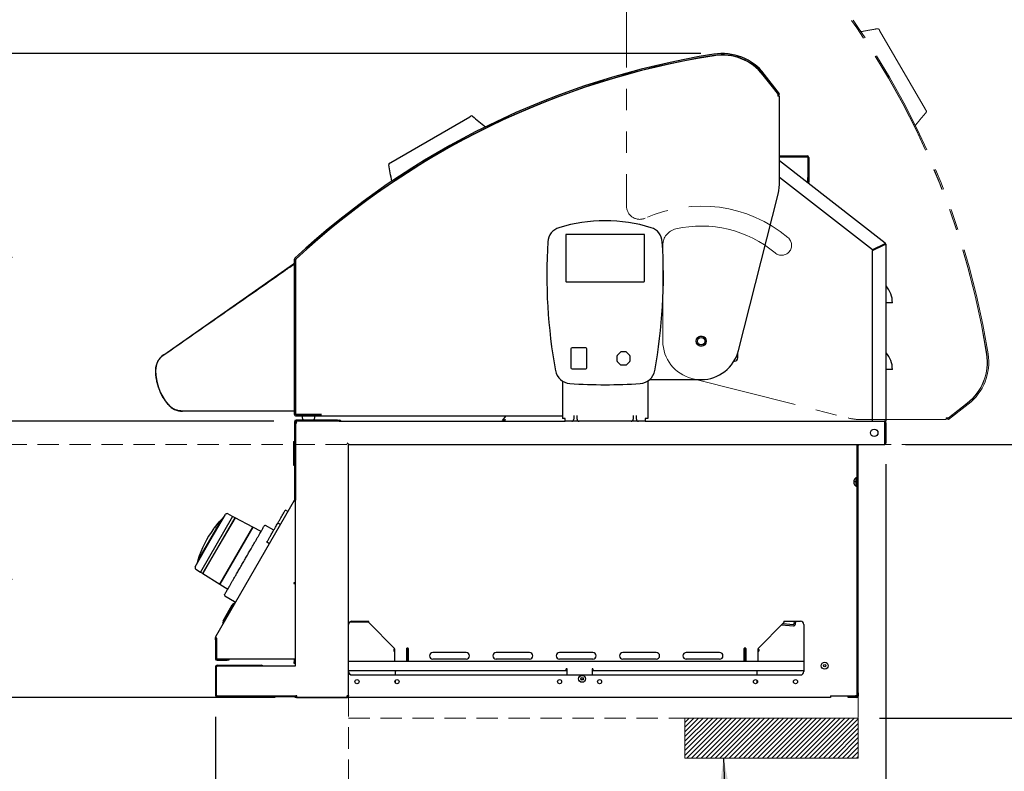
# Model space of a CAD drawing. Header units: inches. Extents: x 35 to 206, y 22 to 147.
# Tile 34 of 51: x 147 to 184, y 44 to 72. Entities that reach past the tile are written whole.
import ezdxf

# ---------------------------------------------------------------- set-up
doc = ezdxf.new("R2010")
doc.units = ezdxf.units.IN
doc.header["$LTSCALE"] = 16
doc.header["$MEASUREMENT"] = 0
doc.linetypes.add('HIDDEN', pattern=[0.075, 0.05, -0.025])
doc.linetypes.add('PHANTOM', pattern=[0.5, 0.25, -0.05, 0.05, -0.05, 0.05, -0.05])
doc.layers.add('FORMAT', color=7, linetype='Continuous')
doc.styles.add('SLDTEXTSTYLE0', font='TXT', dxfattribs={"width": 0.75})
doc.dimstyles.new('SLDDIMSTYLE0', dxfattribs={"dimtxt": 1.5, "dimasz": 2.08, "dimexe": 0, "dimexo": 0.0625, "dimgap": 0.375, "dimtad": 0, "dimtih": 1, "dimtoh": 1, "dimdec": 0, "dimrnd": 1e-09, "dimzin": 12, "dimdsep": 46, "dimlunit": 5, "dimtxsty": 'SLDTEXTSTYLE0', "dimsah": 1, "dimcen": 0.09, "dimadec": 0, "dimazin": 3, "dimtfac": 1, "dimtdec": 0, "dimtmove": 0, "dimatfit": 0, "dimfxl": 1, "dimfrac": 2, "dimtolj": 1, "dimtzin": 12, "dimarcsym": 0})
doc.dimstyles.new('SLDDIMSTYLE1', dxfattribs={"dimtxt": 1.5, "dimasz": 2.08, "dimexe": 0, "dimexo": 0.0625, "dimgap": 0.375, "dimtad": 0, "dimtih": 1, "dimtoh": 1, "dimdec": 0, "dimrnd": 1e-09, "dimzin": 12, "dimdsep": 46, "dimlunit": 5, "dimtxsty": 'SLDTEXTSTYLE0', "dimsah": 1, "dimcen": 0.09, "dimadec": 0, "dimazin": 3, "dimtfac": 1, "dimtdec": 0, "dimtofl": 0, "dimtmove": 0, "dimatfit": 3, "dimfxl": 1, "dimfrac": 2, "dimtolj": 1, "dimtzin": 12, "dimarcsym": 0})
doc.dimstyles.new('SLDDIMSTYLE2', dxfattribs={"dimtxt": 0.18, "dimasz": 2.08, "dimexe": 0, "dimexo": 0.0625, "dimgap": 0, "dimtad": 0, "dimtih": 1, "dimtoh": 1, "dimdec": 0, "dimrnd": 1e-09, "dimzin": 0, "dimdsep": 46, "dimlunit": 5, "dimtxsty": 'Standard', "dimsah": 1, "dimcen": 0.09, "dimadec": 0, "dimazin": 0, "dimtfac": 2.08, "dimtdec": 0, "dimtofl": 0, "dimtmove": 0, "dimatfit": 3, "dimfxl": 1, "dimfrac": 2, "dimtolj": 1, "dimtzin": 0, "dimarcsym": 0})
doc.dimstyles.new('SLDDIMSTYLE3', dxfattribs={"dimtxt": 1.5, "dimasz": 2.08, "dimexe": 0, "dimexo": 0.0625, "dimgap": 0.375, "dimtad": 0, "dimtih": 1, "dimtoh": 1, "dimdec": 0, "dimrnd": 1e-09, "dimzin": 12, "dimdsep": 46, "dimlunit": 5, "dimtxsty": 'SLDTEXTSTYLE0', "dimsah": 1, "dimcen": 0.09, "dimse2": 1, "dimadec": 0, "dimazin": 3, "dimtfac": 1, "dimtdec": 0, "dimtofl": 0, "dimtmove": 0, "dimatfit": 3, "dimfxl": 1, "dimfrac": 2, "dimtolj": 1, "dimtzin": 12, "dimarcsym": 0})

# ---------------------------------------------------------------- blocks, each defined once
blk = doc.blocks.new('_D_10')
at = {"layer": 'FORMAT'}
for p, q in [((154.807, 45.855), (154.807, 38.278)), ((154.807, 40.278), (152.071, 40.278)), ((159.792, 40.278), (154.807, 40.278))]:
    blk.add_line(p, q, dxfattribs=at)
for points in [[(154.807, 40.278), (156.887, 39.958), (156.887, 40.598)], [(159.792, 40.278), (157.712, 40.598), (157.712, 39.958)]]:
    blk.add_solid(points, dxfattribs=at)
at = {"layer": 'FORMAT', "insert": (148.012, 40.999), "char_height": 1.5, "attachment_point": 1, "style": 'SLDTEXTSTYLE0'}
blk.add_mtext('10A', dxfattribs=at)
blk = doc.blocks.new('_D_11')
at = {"layer": 'FORMAT'}
for p, q in [((172.4, 43.511), (172.4, 38.012)), ((159.792, 40.012), (163.897, 40.012)), ((172.4, 40.012), (168.296, 40.012))]:
    blk.add_line(p, q, dxfattribs=at)
for points in [[(159.792, 40.012), (161.872, 39.692), (161.872, 40.332)], [(172.4, 40.012), (170.32, 40.332), (170.32, 39.692)]]:
    blk.add_solid(points, dxfattribs=at)
at = {"layer": 'FORMAT', "insert": (164.236, 40.733), "char_height": 1.5, "attachment_point": 1, "style": 'SLDTEXTSTYLE0'}
blk.add_mtext('12A', dxfattribs=at)
blk = doc.blocks.new('_D_12')
at = {"layer": 'FORMAT'}
for p, q in [((180.672, 56.061), (193.456, 56.061)), ((191.456, 56.061), (191.456, 52.149)), ((191.456, 45.811), (191.456, 49.724)), ((179.7, 45.811), (193.456, 45.811))]:
    blk.add_line(p, q, dxfattribs=at)
for points in [[(191.456, 56.061), (191.136, 53.981), (191.776, 53.981)], [(191.456, 45.811), (191.776, 47.891), (191.136, 47.891)]]:
    blk.add_solid(points, dxfattribs=at)
at = {"layer": 'FORMAT', "insert": (190.156, 51.657), "char_height": 1.5, "attachment_point": 1, "style": 'SLDTEXTSTYLE0'}
blk.add_mtext('4A', dxfattribs=at)
blk = doc.blocks.new('_D_13')
at = {"layer": 'FORMAT'}
for p, q in [((179.933, 55.319), (179.933, 38.012)), ((178.9, 43.511), (178.9, 38.012)), ((178.9, 40.012), (174.9, 40.012)), ((179.933, 40.012), (185.063, 40.012))]:
    blk.add_line(p, q, dxfattribs=at)
for points in [[(178.9, 40.012), (176.82, 40.332), (176.82, 39.692)], [(179.933, 40.012), (182.013, 39.692), (182.013, 40.332)]]:
    blk.add_solid(points, dxfattribs=at)
at = {"layer": 'FORMAT', "insert": (185.403, 40.733), "char_height": 1.5, "attachment_point": 1, "style": 'SLDTEXTSTYLE0'}
blk.add_mtext('14A', dxfattribs=at)
blk = doc.blocks.new('_D_14')
at = {"layer": 'FORMAT'}
for p, q in [((156.997, 56.936), (144.133, 56.936)), ((146.133, 56.936), (146.133, 52.974)), ((146.133, 46.586), (146.133, 50.549)), ((157.038, 46.586), (144.133, 46.586))]:
    blk.add_line(p, q, dxfattribs=at)
for points in [[(146.133, 56.936), (145.813, 54.856), (146.453, 54.856)], [(146.133, 46.586), (146.453, 48.666), (145.813, 48.666)]]:
    blk.add_solid(points, dxfattribs=at)
at = {"layer": 'FORMAT', "insert": (144.833, 52.482), "char_height": 1.5, "attachment_point": 1, "style": 'SLDTEXTSTYLE0'}
blk.add_mtext('9A', dxfattribs=at)
blk = doc.blocks.new('_D_15')
at = {"layer": 'FORMAT'}
for p, q in [((172.998, 70.713), (144.133, 70.713)), ((146.133, 70.713), (146.133, 65.037)), ((146.133, 56.936), (146.133, 62.612)), ((156.997, 56.936), (144.133, 56.936))]:
    blk.add_line(p, q, dxfattribs=at)
for points in [[(146.133, 70.713), (145.813, 68.633), (146.453, 68.633)], [(146.133, 56.936), (146.453, 59.016), (145.813, 59.016)]]:
    blk.add_solid(points, dxfattribs=at)
at = {"layer": 'FORMAT', "insert": (144.833, 64.546), "char_height": 1.5, "attachment_point": 1, "style": 'SLDTEXTSTYLE0'}
blk.add_mtext('7A', dxfattribs=at)
blk = doc.blocks.new('_D_16')
at = {"layer": 'FORMAT'}
for p, q in [((172.717, 80.38), (193.418, 80.38)), ((191.418, 80.38), (191.418, 69.433)), ((191.418, 56.061), (191.418, 67.008))]:
    blk.add_line(p, q, dxfattribs=at)
for points in [[(191.418, 80.38), (191.098, 78.3), (191.738, 78.3)], [(191.418, 56.061), (191.738, 58.141), (191.098, 58.141)]]:
    blk.add_solid(points, dxfattribs=at)
at = {"layer": 'FORMAT', "insert": (190.118, 68.942), "char_height": 1.5, "attachment_point": 1, "style": 'SLDTEXTSTYLE0'}
blk.add_mtext('8A', dxfattribs=at)

msp = doc.modelspace()

# ---------------------------------------------------------------- hatches: boundary and pattern name
at = {"layer": 'FORMAT'}
h = msp.add_hatch(dxfattribs=at)
h.set_pattern_fill('ANSI31', color=256, style=0)
h.paths.add_polyline_path([(178.9, 44.311), (178.9, 45.811), (172.4, 45.811), (172.4, 44.311)], flags=0)

# ---------------------------------------------------------------- linework, layer by layer
at = {"color": 7, "linetype": 'PHANTOM', "lineweight": 18}
for p, q in [((170.21, 74.186), (170.21, 64.999)), ((179.7, 71.574), (181.42, 68.612)), ((180.046, 69.881), (180.045, 69.877)), ((180.077, 69.814), (180.077, 69.813)), ((180.16, 69.568), (180.159, 69.574)), ((171.572, 63.531), (171.572, 59.935)), ((172.658, 58.539), (178.52, 57.055)), ((182.251, 57.035), (182.99, 57.612)), ((182.282, 56.995), (183.021, 57.572)), ((182.286, 57.066), (182.982, 57.61)), ((179.011, 56.994), (182.194, 56.994)), ((182.286, 57.066), (182.194, 57.066)), ((182.194, 56.994), (182.194, 57.066)), ((182.251, 57.035), (182.282, 56.995)), ((182.282, 57.061), (182.268, 57.062)), ((182.317, 57.086), (182.317, 57.09))]:
    msp.add_line(p, q, dxfattribs=at)
at = {"color": 7, "linetype": 'Continuous', "lineweight": 25}
for p, q in [((175.912, 69.175), (175.334, 69.914)), ((175.88, 69.21), (175.337, 69.906)), ((175.951, 69.206), (175.374, 69.945)), ((175.861, 69.24), (175.856, 69.241)), ((175.88, 69.21), (175.88, 69.118)), ((175.952, 69.118), (175.88, 69.118)), ((175.886, 69.206), (175.884, 69.191)), ((175.912, 69.175), (175.951, 69.206)), ((175.952, 65.935), (175.952, 69.118)), ((161.373, 66.623), (164.334, 68.344)), ((163.065, 66.969), (163.069, 66.968)), ((163.133, 67), (163.133, 67)), ((163.378, 67.083), (163.372, 67.082)), ((175.952, 66.88), (176.983, 66.88)), ((175.952, 66.842), (176.983, 66.842)), ((177.003, 66.822), (177.003, 66.07)), ((177.041, 66.822), (177.041, 66.07)), ((175.952, 66.704), (179.906, 63.615)), ((179.428, 63.354), (175.952, 66.07)), ((177.003, 65.883), (177.003, 66.07)), ((177.041, 66.07), (177.041, 65.883)), ((177.041, 65.883), (177.003, 65.883)), ((174.407, 59.582), (175.891, 65.444)), ((167.933, 63.913), (167.933, 62.18)), ((170.866, 63.932), (167.952, 63.932)), ((170.886, 62.18), (170.886, 63.913)), ((179.87, 63.569), (179.428, 63.354)), ((179.428, 63.332), (179.87, 63.548)), ((179.868, 63.546), (179.868, 63.568)), ((179.906, 63.615), (179.87, 63.569)), ((179.89, 63.569), (179.928, 63.569)), ((179.928, 63.569), (179.928, 56.934)), ((179.428, 56.936), (179.428, 63.332)), ((152.864, 59.422), (157.727, 62.828)), ((157.758, 62.987), (157.758, 57.202)), ((157.808, 62.987), (157.808, 57.202)), ((157.81, 57.184), (157.81, 62.972)), ((167.952, 62.161), (170.866, 62.161)), ((179.939, 61.369), (179.928, 61.369)), ((180.178, 61.369), (179.939, 61.369)), ((168.13, 59.641), (168.13, 58.932)), ((168.681, 59.68), (168.169, 59.68)), ((168.72, 58.932), (168.72, 59.641)), ((169.985, 59.521), (169.864, 59.4)), ((170.184, 59.533), (170.012, 59.533)), ((170.333, 59.4), (170.212, 59.521)), ((174.387, 59.31), (174.387, 59.507)), ((169.852, 59.372), (169.852, 59.201)), ((169.864, 59.173), (169.985, 59.052)), ((170.212, 59.052), (170.333, 59.173)), ((170.344, 59.201), (170.344, 59.372)), ((174.241, 59.185), (174.262, 59.185)), ((168.169, 58.893), (168.681, 58.893)), ((170.012, 59.041), (170.184, 59.041)), ((179.939, 58.869), (179.928, 58.869)), ((180.178, 58.869), (179.939, 58.869)), ((167.811, 58.439), (167.811, 57.034)), ((171.007, 58.439), (171.007, 57.034)), ((171.081, 58.495), (173.011, 58.495)), ((157.738, 57.307), (153.571, 57.307)), ((158.76, 57.205), (158.76, 57.184)), ((157.766, 56.916), (157.766, 53.98)), ((157.805, 56.916), (157.805, 53.98)), ((157.835, 56.888), (157.805, 56.888)), ((158.51, 57.184), (157.81, 57.184)), ((159.379, 56.975), (157.825, 56.975)), ((159.379, 56.936), (157.825, 56.936)), ((157.828, 57.182), (158.758, 57.183)), ((157.828, 57.132), (158.758, 57.133)), ((157.858, 57.182), (157.858, 57.184)), ((158.078, 57.016), (158.057, 57.132)), ((158.46, 56.975), (158.127, 56.975)), ((158.205, 57.184), (158.205, 57.182)), ((158.382, 57.182), (158.382, 57.184)), ((158.53, 57.133), (158.509, 57.016)), ((158.76, 57.184), (158.51, 57.184)), ((158.658, 57.184), (158.658, 57.183)), ((158.756, 57.183), (158.756, 57.184)), ((158.758, 57.133), (158.758, 57.183)), ((158.76, 57.184), (158.76, 57.133)), ((158.76, 57.133), (167.811, 57.133)), ((159.379, 56.975), (159.442, 56.975)), ((159.441, 56.936), (159.379, 56.936)), ((159.441, 56.936), (167.909, 56.936)), ((159.442, 56.975), (159.442, 56.936)), ((159.442, 56.975), (159.457, 56.975)), ((165.56, 56.96), (165.706, 57.133)), ((165.56, 56.96), (165.59, 56.935)), ((165.628, 56.935), (165.628, 56.973)), ((167.909, 57.034), (167.811, 57.034)), ((167.909, 56.936), (167.909, 57.034)), ((168.16, 56.936), (167.909, 56.936)), ((168.433, 56.936), (168.16, 56.936)), ((168.236, 57.154), (168.236, 57.034)), ((168.236, 57.034), (168.236, 57.012)), ((168.357, 57.034), (168.357, 57.154)), ((168.357, 57.012), (168.357, 57.034)), ((170.385, 56.936), (168.433, 56.936)), ((170.658, 56.936), (170.385, 56.936)), ((170.461, 57.154), (170.461, 57.034)), ((170.461, 57.034), (170.461, 57.012)), ((170.582, 57.034), (170.582, 57.154)), ((170.582, 57.012), (170.582, 57.034)), ((170.909, 56.936), (170.658, 56.936)), ((171.007, 57.034), (170.909, 57.034)), ((170.909, 57.034), (170.909, 56.936)), ((170.909, 56.936), (179.875, 56.936)), ((179.928, 56.934), (179.877, 56.934)), ((179.892, 56.119), (179.892, 56.878)), ((179.895, 56.878), (179.895, 56.119)), ((179.933, 56.878), (179.895, 56.878)), ((179.933, 56.878), (179.933, 56.119)), ((157.746, 56.066), (157.746, 56.167)), ((157.753, 56.182), (157.766, 56.182)), ((179.895, 56.119), (179.933, 56.119)), ((157.746, 56.066), (157.746, 56.039)), ((157.746, 55.841), (157.746, 56.039)), ((157.746, 55.578), (157.746, 55.841)), ((157.753, 56.067), (157.766, 56.067)), ((159.797, 46.664), (159.797, 56.041)), ((159.817, 56.061), (179.872, 56.061)), ((178.859, 56.025), (178.859, 56.061)), ((178.859, 46.76), (178.859, 56.025)), ((178.897, 46.76), (178.897, 56.025)), ((179.109, 56.045), (178.917, 56.045)), ((179.234, 56.045), (179.109, 56.045)), ((179.234, 56.061), (179.234, 56.045)), ((179.872, 56.061), (179.875, 56.061)), ((179.875, 56.064), (179.875, 56.061)), ((157.746, 55.437), (157.746, 55.578)), ((157.746, 55.296), (157.746, 55.434)), ((157.753, 55.414), (157.766, 55.414)), ((157.753, 55.274), (157.766, 55.274)), ((178.729, 54.68), (178.809, 54.68)), ((178.809, 54.809), (178.809, 54.509)), ((154.815, 48.864), (157.763, 53.97)), ((157.797, 53.951), (157.763, 53.97)), ((157.766, 53.98), (157.805, 53.98)), ((157.797, 53.98), (157.797, 53.911)), ((157.797, 53.911), (157.797, 50.881)), ((157.523, 53.555), (157.426, 53.606)), ((155.033, 53.253), (154.136, 51.699)), ((155.447, 53.369), (154.242, 51.282)), ((154.613, 52.459), (155.179, 53.44)), ((154.944, 53.159), (154.935, 53.165)), ((154.935, 53.165), (154.935, 53.165)), ((155.54, 53.317), (154.937, 52.272)), ((154.938, 52.272), (155.542, 53.318)), ((155.095, 53.293), (155.085, 53.299)), ((155.446, 53.367), (155.263, 53.464)), ((155.542, 53.318), (155.447, 53.369)), ((156.203, 52.965), (155.541, 53.317)), ((157.353, 53.48), (157.364, 53.5)), ((154.737, 52.904), (154.741, 52.91)), ((154.806, 52.989), (154.767, 52.943)), ((154.768, 52.944), (154.772, 52.949)), ((154.804, 52.991), (154.771, 52.948)), ((154.771, 52.948), (154.771, 52.948)), ((154.916, 53.126), (154.908, 53.131)), ((156.204, 52.966), (154.97, 50.828)), ((154.97, 50.83), (156.203, 52.965)), ((156.175, 52.915), (156.174, 52.915)), ((156.513, 52.802), (156.204, 52.966)), ((156.988, 52.848), (156.675, 53.022)), ((157.237, 53.059), (157.14, 53.111)), ((154.047, 51.479), (154.613, 52.459)), ((156.825, 52.346), (156.732, 52.404)), ((154.937, 52.272), (154.334, 51.228)), ((154.334, 51.225), (154.938, 52.272)), ((154.068, 51.394), (154.243, 51.284)), ((154.122, 51.631), (154.132, 51.625)), ((154.242, 51.282), (154.334, 51.225)), ((154.335, 51.227), (154.97, 50.83)), ((154.97, 50.828), (155.266, 50.642)), ((154.999, 50.879), (154.999, 50.879)), ((157.797, 50.881), (157.738, 50.881)), ((157.738, 50.881), (157.738, 50.85)), ((157.738, 50.85), (157.797, 50.85)), ((157.797, 50.881), (157.797, 47.768)), ((155.157, 50.392), (155.515, 50.177)), ((155.086, 49.362), (155.519, 50.112)), ((155.091, 49.46), (155.437, 50.06)), ((155.519, 50.112), (155.437, 50.06)), ((155.515, 50.177), (155.517, 50.18)), ((155.531, 50.105), (155.519, 50.112)), ((155.091, 49.46), (155.086, 49.362)), ((155.086, 49.362), (155.098, 49.355)), ((159.844, 49.415), (160.323, 49.415)), ((159.922, 49.442), (160.547, 49.442)), ((160.323, 49.415), (160.323, 49.442)), ((160.323, 49.415), (160.55, 49.415)), ((160.552, 49.393), (161.512, 48.424)), ((175.144, 48.424), (176.103, 49.393)), ((176.022, 49.31), (176.467, 49.271)), ((176.067, 49.356), (176.471, 49.32)), ((176.135, 49.417), (176.107, 49.419)), ((176.109, 49.442), (176.734, 49.442)), ((176.138, 49.442), (176.135, 49.417)), ((176.493, 49.338), (176.502, 49.442)), ((176.543, 49.334), (176.552, 49.442)), ((176.859, 49.317), (176.859, 47.552)), ((154.807, 48.745), (154.807, 48.834)), ((154.807, 48.834), (154.825, 48.834)), ((154.846, 48.745), (154.807, 48.745)), ((154.807, 48.745), (154.807, 48.034)), ((154.846, 48.808), (154.846, 48.745)), ((154.846, 48.745), (154.846, 48.034)), ((154.848, 48.044), (154.848, 48.804)), ((161.491, 48.385), (161.489, 48.316)), ((161.512, 48.406), (161.491, 48.385)), ((161.512, 48.41), (161.512, 48.424)), ((161.512, 48.41), (161.512, 48.001)), ((162.034, 48.43), (161.972, 48.43)), ((161.972, 48.43), (161.972, 48.424)), ((161.972, 48.41), (161.972, 48.424)), ((161.972, 47.948), (161.972, 48.41)), ((161.978, 48.426), (161.974, 48.43)), ((161.984, 48.412), (161.984, 47.948)), ((161.984, 48.412), (162.022, 48.412)), ((162.022, 48.412), (162.022, 47.948)), ((162.034, 48.424), (162.034, 48.43)), ((162.034, 48.424), (162.034, 48.41)), ((162.034, 48.41), (162.034, 47.948)), ((174.684, 48.43), (174.621, 48.43)), ((174.621, 48.43), (174.621, 48.424)), ((174.621, 48.41), (174.621, 48.424)), ((174.621, 47.948), (174.621, 48.41)), ((174.673, 48.412), (174.635, 48.412)), ((174.635, 47.948), (174.635, 48.412)), ((174.673, 47.948), (174.673, 48.412)), ((174.683, 48.43), (174.679, 48.426)), ((174.684, 48.424), (174.684, 48.43)), ((174.684, 48.424), (174.684, 48.41)), ((174.684, 48.41), (174.684, 47.948)), ((175.144, 48.424), (175.144, 48.41)), ((175.144, 48.001), (175.144, 48.41)), ((175.144, 48.408), (175.166, 48.385)), ((175.166, 48.385), (175.166, 48.385)), ((175.166, 48.385), (175.168, 48.316)), ((175.166, 48.385), (175.168, 48.316)), ((154.866, 48.014), (155.244, 48.014)), ((157.738, 48.024), (154.868, 48.024)), ((155.244, 48.014), (155.307, 48.014)), ((155.307, 48.014), (155.307, 47.975)), ((157.797, 48.024), (157.738, 48.024)), ((157.758, 48.024), (157.758, 47.913)), ((161.489, 48.316), (161.509, 48.321)), ((161.512, 48.317), (161.489, 48.316)), ((161.512, 48.317), (161.489, 48.316)), ((161.512, 48.332), (161.512, 48.333)), ((164.203, 48.268), (162.953, 48.268)), ((164.203, 48.018), (162.953, 48.018)), ((166.578, 48.268), (165.328, 48.268)), ((166.578, 48.018), (165.328, 48.018)), ((168.953, 48.268), (167.703, 48.268)), ((168.953, 48.018), (167.703, 48.018)), ((171.328, 48.268), (170.078, 48.268)), ((171.328, 48.018), (170.078, 48.018)), ((173.703, 48.268), (172.453, 48.268)), ((173.703, 48.018), (172.453, 48.018)), ((175.144, 48.317), (175.168, 48.316)), ((175.168, 48.316), (175.163, 48.336)), ((154.807, 47.73), (154.807, 46.655)), ((154.827, 47.705), (154.827, 46.705)), ((154.865, 47.788), (156.532, 47.788)), ((154.866, 47.975), (155.244, 47.975)), ((154.889, 47.768), (157.746, 47.768)), ((155.307, 47.975), (155.244, 47.975)), ((157.746, 47.768), (157.8, 47.768)), ((157.758, 47.85), (157.758, 47.913)), ((157.797, 47.85), (157.758, 47.85)), ((159.797, 47.948), (176.859, 47.948)), ((167.985, 47.656), (167.953, 47.656)), ((167.953, 47.598), (167.953, 47.656)), ((167.985, 47.427), (167.985, 47.656)), ((168.953, 47.656), (168.921, 47.656)), ((168.921, 47.656), (168.921, 47.427)), ((168.953, 47.656), (168.953, 47.598)), ((159.797, 47.598), (167.953, 47.598)), ((159.922, 47.427), (176.734, 47.427)), ((161.552, 47.427), (161.552, 47.598)), ((168.953, 47.598), (176.859, 47.598)), ((175.114, 47.427), (175.114, 47.56)), ((161.552, 47.125), (161.552, 47.229)), ((175.114, 47.139), (175.114, 47.215)), ((154.845, 46.661), (154.845, 46.655)), ((154.849, 46.655), (154.849, 46.657)), ((154.889, 46.643), (157.746, 46.643)), ((156.61, 46.616), (157.76, 46.616)), ((157.746, 46.643), (157.8, 46.643)), ((157.76, 46.616), (157.76, 46.643)), ((157.76, 46.616), (157.797, 46.616)), ((157.797, 46.643), (157.797, 46.628)), ((157.797, 46.628), (157.835, 46.628)), ((157.797, 46.577), (157.797, 46.627)), ((177.859, 46.577), (157.797, 46.577)), ((157.838, 46.586), (157.838, 46.624)), ((157.838, 46.586), (159.734, 46.586)), ((159.734, 46.644), (159.739, 46.644)), ((159.734, 46.644), (159.734, 46.586)), ((159.739, 46.624), (159.734, 46.624)), ((159.734, 46.586), (159.739, 46.586)), ((159.739, 46.624), (159.739, 46.586)), ((159.759, 46.649), (159.759, 46.644)), ((159.759, 46.644), (159.797, 46.644)), ((159.797, 46.66), (159.793, 46.66)), ((159.797, 46.66), (159.797, 46.664)), ((159.797, 46.644), (159.797, 46.66)), ((177.859, 46.647), (178.789, 46.647)), ((177.859, 46.647), (177.859, 46.577)), ((178.522, 46.577), (178.522, 46.615)), ((178.522, 46.615), (178.647, 46.615)), ((178.647, 46.577), (178.522, 46.577)), ((178.839, 46.615), (178.647, 46.615)), ((178.839, 46.577), (178.647, 46.577)), ((178.859, 46.647), (178.789, 46.647)), ((178.859, 46.692), (178.859, 46.76)), ((178.859, 46.647), (178.859, 46.692)), ((178.859, 46.635), (178.859, 46.647)), ((178.897, 46.635), (178.859, 46.635)), ((178.897, 46.76), (178.897, 46.635))]:
    msp.add_line(p, q, dxfattribs=at)
at = {"color": 7, "linetype": 'PHANTOM', "lineweight": 18, "flags": 128}
msp.add_lwpolyline([(179.907, 70.009), (179.903, 70.012), (179.902, 70.012)], dxfattribs=at)
at = {"color": 7, "linetype": 'Continuous', "lineweight": 25, "flags": 128}
for points in [[(162.938, 66.83), (162.935, 66.826), (162.935, 66.826)], [(157.837, 56.887), (157.836, 56.886), (157.836, 56.886)], [(154.923, 53.15), (154.913, 53.138), (154.908, 53.131)], [(161.558, 47.598), (161.554, 47.584), (161.552, 47.56)], [(175.114, 47.56), (175.112, 47.584), (175.108, 47.598)]]:
    msp.add_lwpolyline(points, dxfattribs=at)
at = {"color": 7, "linetype": 'Continuous', "lineweight": 25}
for centre, radius in [((173.012, 59.935), 0.188), ((173.012, 59.935), 0.141), ((179.496, 56.499), 0.141), ((177.641, 47.773), 0.13), ((177.641, 47.773), 0.0475), ((177.641, 47.773), 0.0415), ((160.109, 47.177), 0.0775), ((161.609, 47.177), 0.0775), ((167.703, 47.177), 0.0775), ((168.547, 47.281), 0.13), ((168.547, 47.281), 0.0475), ((168.547, 47.281), 0.0415), ((169.203, 47.177), 0.0775), ((175.047, 47.177), 0.0775), ((176.547, 47.177), 0.0775)]:
    msp.add_circle(centre, radius, dxfattribs=at)
at = {"color": 7, "linetype": 'PHANTOM', "lineweight": 18}
msp.add_circle((173.012, 59.935), 0.188, dxfattribs=at)
for centre, radius, start, end in [((154.138, 54.746), 29.95, 9.0467, 42.8966), ((154.127, 54.759), 29.95, 9.014, 42.8201), ((154.138, 54.746), 30, 9.0467, 42.8966), ((179.626, 71.583), 0.06, 30.15, 100.15), ((181.391, 68.543), 0.06, 320.15, 30.15), ((170.71, 64.999), 0.5, 180, 294.4462), ((173.012, 59.935), 5.062, 50.0406, 114.4462), ((173.012, 59.935), 4.313, 50.0406, 102.7688), ((172.197, 63.531), 0.625, 102.7688, 180), ((176.022, 63.528), 0.375, 230.0406, 50.0406), ((173.012, 59.935), 1.44, 179.9924, 255.7931), ((181.781, 59.146), 1.95, 308, 9.014), ((181.79, 59.148), 1.95, 308, 9.0467), ((181.79, 59.148), 2, 308, 9.0467), ((179.011, 58.994), 2, 255.7931, 270), ((182.277, 57.08), 0.07, 191.5696, 264.3877), ((182.277, 57.08), 0.02, 224.5841, 308)]:
    msp.add_arc(centre, radius, start, end, dxfattribs=at)
at = {"color": 7, "linetype": 'Continuous', "lineweight": 25}
for centre, radius, start, end in [((178.202, 41.062), 30, 99.0493, 132.8992), ((178.202, 41.062), 29.95, 99.0493, 132.8992), ((178.188, 41.051), 29.95, 99.0166, 132.8227), ((173.798, 68.713), 2, 38.0026, 99.0493), ((173.798, 68.713), 1.95, 38.0026, 99.0493), ((173.8, 68.705), 1.95, 38.0026, 99.0166), ((175.866, 69.201), 0.02, 314.5867, 38.0026), ((175.866, 69.201), 0.07, 281.5722, 354.3903), ((164.403, 68.315), 0.06, 50.1526, 120.1526), ((176.983, 66.822), 0.058, 0, 90), ((176.983, 66.822), 0.02, 0, 90), ((161.363, 66.549), 0.06, 120.1526, 190.1526), ((173.952, 65.934), 2, 345.7957, 0.0026), ((169.409, 58.539), 5.906, 72.9869, 107.0131), ((167.854, 63.621), 0.591, 107.0131, 176.3196), ((167.952, 63.913), 0.0197, 90, 180), ((170.866, 63.913), 0.0197, 0, 90), ((170.964, 63.621), 0.591, 3.6804, 72.9869), ((186.909, 62.395), 19.685, 176.3196, 190.4383), ((151.909, 62.395), 19.685, 349.5617, 3.6804), ((179.87, 63.569), 0.02, 0, 52), ((179.87, 63.569), 0.058, 0, 52), ((157.828, 62.987), 0.07, 132.8992, 180.0026), ((157.828, 62.987), 0.02, 132.8992, 180.0026), ((157.873, 62.972), 0.0625, 132.8227, 180.0026), ((157.818, 62.41), 0.01, 143.1327, 180.0026), ((167.952, 62.18), 0.0197, 180, 270), ((170.866, 62.18), 0.0197, 270, 0), ((179.969, 62.03), 0.0407, 180, 221.463), ((179.222, 61.369), 0.957, 0, 41.463), ((157.818, 61.93), 0.01, 180.0026, 216.8725), ((153.269, 58.844), 0.707, 125.0026, 180.3442), ((173.012, 59.935), 1.44, 269.995, 345.7957), ((179.969, 59.53), 0.0407, 180, 221.463), ((179.222, 58.869), 0.957, 0, 41.463), ((174.262, 59.31), 0.125, 270, 0), ((154.582, 58.852), 2.019, 180.3442, 219.661), ((168.131, 58.936), 0.591, 190.4383, 266.1609), ((170.688, 58.936), 0.591, 273.8391, 349.5617), ((169.409, 77.988), 19.685, 266.1609, 273.8391), ((157.818, 58.16), 0.01, 143.1327, 180.0026), ((157.818, 57.68), 0.01, 180.0026, 216.8725), ((153.571, 58.014), 0.707, 219.661, 270.0026), ((157.828, 57.202), 0.07, 180.0026, 270.0026), ((157.828, 57.202), 0.02, 180.0026, 270.0026), ((157.825, 56.916), 0.059, 90, 180), ((157.825, 56.916), 0.02, 90, 180), ((158.127, 57.025), 0.05, 190.0026, 270.0026), ((158.46, 57.025), 0.05, 270.0026, 350.0026), ((158.688, 57.203), 0.02, 270.0026, 295.8445), ((159.457, 56.916), 0.059, 19.8149, 90), ((168.16, 57.012), 0.076, 270, 0), ((168.433, 57.012), 0.076, 180, 270), ((170.385, 57.012), 0.076, 270, 0), ((170.658, 57.012), 0.076, 180, 270), ((178.917, 56.025), 0.058, 141.8027, 180), ((178.917, 56.025), 0.02, 90, 180), ((178.915, 54.658), 0.188, 132.0921, 227.9079), ((157.746, 53.98), 0.02, 330, 0), ((157.832, 50.601), 3.858, 137.0624, 138.699), ((155.016, 53.221), 0.0119, 64.2358, 137.0624), ((155.044, 53.247), 0.0118, 139.7312, 150), ((158.898, 49.982), 5.063, 139.1143, 139.7312), ((155.079, 53.288), 0.0118, 62, 139.1143), ((155.234, 53.408), 0.063, 62, 150), ((157.832, 50.601), 3.858, 143.395, 162.9376), ((157.832, 50.601), 3.858, 143.2455, 143.395), ((156.66, 52.995), 0.031, 61, 150), ((158.901, 49.987), 5.063, 160.2688, 160.8857), ((154.146, 51.693), 0.0118, 150, 160.2688), ((154.155, 51.73), 0.0119, 162.9376, 235.7642), ((154.102, 51.447), 0.063, 150, 238), ((154.128, 51.641), 0.0118, 160.8857, 238), ((155.173, 50.419), 0.031, 150, 239), ((159.922, 49.317), 0.125, 90, 180), ((176.473, 49.34), 0.07, 264.9302, 354.9302), ((176.473, 49.34), 0.02, 264.9302, 354.9302), ((176.734, 49.317), 0.125, 0, 90), ((154.866, 48.834), 0.059, 150, 180), ((161.964, 48.412), 0.02, 0, 45), ((161.964, 48.412), 0.058, 0, 18.4049), ((174.693, 48.412), 0.058, 161.5951, 180), ((174.693, 48.412), 0.02, 135, 180), ((154.866, 48.034), 0.059, 180, 270), ((154.866, 48.034), 0.02, 180, 270), ((154.868, 48.044), 0.02, 180, 270), ((161.637, 48.001), 0.125, 180, 205.0187), ((162.953, 48.143), 0.125, 90, 270), ((164.203, 48.143), 0.125, 270, 90), ((165.328, 48.143), 0.125, 90, 270), ((166.578, 48.143), 0.125, 270, 90), ((167.703, 48.143), 0.125, 90, 270), ((168.953, 48.143), 0.125, 270, 90), ((170.078, 48.143), 0.125, 90, 270), ((171.328, 48.143), 0.125, 270, 90), ((172.453, 48.143), 0.125, 90, 270), ((173.703, 48.143), 0.125, 270, 90), ((175.019, 48.001), 0.125, 334.9813, 0), ((154.865, 47.73), 0.058, 90, 180), ((154.889, 47.705), 0.0625, 90, 180), ((156.532, 47.73), 0.058, 40.9327, 90), ((159.922, 47.552), 0.125, 180, 270), ((176.734, 47.552), 0.125, 270, 0), ((154.847, 46.655), 0.04, 180, 341.3308), ((154.889, 46.705), 0.0625, 180, 270), ((154.847, 46.655), 0.00197, 180, 0), ((156.61, 46.674), 0.058, 212.6918, 270), ((178.839, 46.635), 0.02, 270, 0), ((178.839, 46.635), 0.058, 270, 0)]:
    msp.add_arc(centre, radius, start, end, dxfattribs=at)
for centre, major_axis, ratio, start_param, end_param in [((157.738, 62.811), (0, -0.02), 0.999773, 1.570796, 3.752351), ((168.169, 59.641), (-0.0281, 0.0281), 0.992433, 5.501585, 7.064785), ((168.681, 59.641), (0.0281, 0.0281), 0.992433, 5.501585, 7.064785), ((170.013, 59.493), (-0.0151, 0.0365), 0.995546, 5.892062, 6.674309), ((170.184, 59.493), (0.0151, 0.0365), 0.995546, 5.892062, 6.674309), ((169.892, 59.372), (-0.0365, 0.0151), 0.995546, 5.892062, 6.674309), ((169.892, 59.201), (-0.0365, -0.0151), 0.995546, 5.892062, 6.674309), ((170.013, 59.08), (-0.0151, -0.0365), 0.995546, 5.892062, 6.674309), ((170.184, 59.08), (0.0151, -0.0365), 0.995546, 5.892062, 6.674309), ((170.305, 59.372), (0.0365, 0.0151), 0.995546, 5.892062, 6.674309), ((170.305, 59.201), (0.0365, -0.0151), 0.995546, 5.892062, 6.674309), ((168.169, 58.933), (-0.0281, -0.0281), 0.992433, 5.501585, 7.064785), ((168.681, 58.933), (0.0281, -0.0281), 0.992433, 5.501585, 7.064785), ((157.738, 57.327), (0, -0.02), 0.999848, 0, 1.570796), ((158.172, 50.405), (15.477, -8.935), 0.08573, 4.591007, 4.592539), ((161.489, 48.316), (-0.0083, 0.0738), 0.335423, 4.907093, 5.885926), ((175.152, 48.346), (-0.085, 0.156), 0.030144, 4.63426, 4.858256), ((175.168, 48.316), (0.0738, 0.008), 0.335423, 1.7655, 1.867012)]:
    msp.add_ellipse(centre, major_axis=major_axis, ratio=ratio, start_param=start_param, end_param=end_param, dxfattribs=at)
at = {"color": 7, "linetype": 'PHANTOM', "lineweight": 18}
for points, knots in [([(179.002, 71.532), (179.107, 71.551), (179.311, 71.588), (179.516, 71.624), (179.615, 71.642)], [0, 0, 0, 0, 0.514396, 1, 1, 1, 1]), ([(179.677, 71.613), (179.678, 71.612), (179.68, 71.61), (179.689, 71.593), (179.697, 71.579), (179.7, 71.574)], [0, 0, 0, 0, 0.392046, 0.784329, 1, 1, 1, 1]), ([(181.438, 68.504), (181.373, 68.427), (181.24, 68.268), (181.107, 68.108), (181.038, 68.026)], [0, 0, 0, 0, 0.485604, 1, 1, 1, 1]), ([(181.42, 68.612), (181.426, 68.604), (181.436, 68.586), (181.442, 68.574), (181.443, 68.573), (181.443, 68.573)], [0, 0, 0, 0, 0.392048, 0.784332, 1, 1, 1, 1])]:
    msp.add_open_spline(points, degree=3, knots=knots, dxfattribs=at)
at = {"color": 7, "linetype": 'Continuous', "lineweight": 25}
for points, knots in [([(164.334, 68.344), (164.343, 68.349), (164.36, 68.359), (164.372, 68.366), (164.373, 68.366), (164.373, 68.367)], [0, 0, 0, 0, 0.392048, 0.784332, 1, 1, 1, 1]), ([(164.442, 68.361), (164.519, 68.296), (164.679, 68.163), (164.838, 68.03), (164.92, 67.962)], [0, 0, 0, 0, 0.485604, 1, 1, 1, 1]), ([(161.414, 65.925), (161.395, 66.03), (161.359, 66.234), (161.322, 66.439), (161.304, 66.538)], [0, 0, 0, 0, 0.514396, 1, 1, 1, 1]), ([(161.333, 66.601), (161.334, 66.601), (161.337, 66.603), (161.353, 66.612), (161.368, 66.621), (161.373, 66.623)], [0, 0, 0, 0, 0.392046, 0.784329, 1, 1, 1, 1]), ([(152.866, 59.419), (153.367, 59.767), (154.368, 60.465), (155.619, 61.337), (156.62, 62.034), (157.239, 62.466), (157.608, 62.722), (157.727, 62.805)], [0, 0, 0, 0, 0.308939, 0.617877, 0.772347, 0.926816, 1, 1, 1, 1]), ([(152.566, 58.839), (152.566, 58.842), (152.566, 58.846), (152.566, 58.855), (152.567, 58.87), (152.568, 58.9), (152.575, 58.96), (152.594, 59.048), (152.635, 59.154), (152.696, 59.255), (152.773, 59.346), (152.835, 59.394), (152.866, 59.419)], [0, 0, 0, 0, 0.009598, 0.019195, 0.038383, 0.07671, 0.15297, 0.302466, 0.474365, 0.651352, 0.823195, 1, 1, 1, 1]), ([(153.031, 57.566), (152.966, 57.651), (152.868, 57.78), (152.766, 57.973), (152.698, 58.128), (152.642, 58.294), (152.6, 58.471), (152.572, 58.653), (152.568, 58.777), (152.566, 58.839)], [0, 0, 0, 0, 0.232626, 0.352185, 0.471743, 0.601551, 0.731359, 0.86568, 1, 1, 1, 1]), ([(153.571, 57.314), (153.532, 57.316), (153.452, 57.319), (153.337, 57.35), (153.227, 57.399), (153.15, 57.452), (153.084, 57.508), (153.053, 57.542), (153.031, 57.566)], [0, 0, 0, 0, 0.191494, 0.388524, 0.580051, 0.777201, 0.841244, 1, 1, 1, 1]), ([(157.855, 56.878), (157.85, 56.881), (157.84, 56.886), (157.826, 56.892), (157.814, 56.896), (157.807, 56.897), (157.805, 56.897)], [0, 0, 0, 0, 0.289447, 0.578894, 0.868341, 1, 1, 1, 1]), ([(157.805, 56.885), (157.807, 56.884), (157.814, 56.883), (157.832, 56.881), (157.847, 56.879), (157.855, 56.878)], [0, 0, 0, 0, 0.265369, 0.632685, 1, 1, 1, 1]), ([(157.855, 56.878), (157.85, 56.886), (157.84, 56.901), (157.826, 56.92), (157.816, 56.927), (157.812, 56.931)], [0, 0, 0, 0, 0.338399, 0.676798, 1, 1, 1, 1]), ([(157.835, 56.888), (157.835, 56.886), (157.837, 56.885), (157.844, 56.881), (157.849, 56.88), (157.855, 56.878)], [0, 0, 0, 0, 0.5, 0.5, 1, 1, 1, 1]), ([(165.56, 56.96), (165.567, 56.966), (165.581, 56.979), (165.614, 56.988), (165.644, 56.991), (165.661, 56.993), (165.664, 56.993)], [0, 0, 0, 0, 0.3005581, 0.6074591, 0.9143996, 1, 1, 1, 1]), ([(165.59, 56.935), (165.598, 56.944), (165.613, 56.96), (165.64, 56.978), (165.656, 56.988), (165.664, 56.993)], [0, 0, 0, 0, 0.412188, 0.702998, 1, 1, 1, 1]), ([(165.591, 56.936), (165.592, 56.937), (165.594, 56.938), (165.599, 56.938), (165.606, 56.937), (165.61, 56.936), (165.611, 56.936)], [0, 0, 0, 0, 0.197334, 0.519357, 0.841379, 1, 1, 1, 1]), ([(165.664, 56.993), (165.661, 56.991), (165.655, 56.985), (165.646, 56.979), (165.639, 56.975), (165.635, 56.974), (165.635, 56.974)], [0, 0, 0, 0, 0.307067, 0.614134, 0.921202, 1, 1, 1, 1]), ([(179.875, 56.936), (179.876, 56.936), (179.878, 56.935), (179.881, 56.929), (179.882, 56.924), (179.885, 56.914), (179.886, 56.907), (179.889, 56.893), (179.89, 56.886), (179.892, 56.878)], [0, 0, 0, 0, 0.25, 0.25, 0.5, 0.5, 0.75, 0.75, 1, 1, 1, 1]), ([(179.933, 56.878), (179.933, 56.886), (179.932, 56.893), (179.926, 56.907), (179.921, 56.914), (179.911, 56.924), (179.904, 56.929), (179.89, 56.935), (179.883, 56.936), (179.875, 56.936)], [0, 0, 0, 0, 0.25, 0.25, 0.5, 0.5, 0.75, 0.75, 1, 1, 1, 1]), ([(179.895, 56.878), (179.895, 56.881), (179.894, 56.886), (179.891, 56.891), (179.889, 56.892), (179.889, 56.892)], [0, 0, 0, 0, 0.487133, 0.974267, 1, 1, 1, 1]), ([(157.746, 56.167), (157.746, 56.167), (157.746, 56.168), (157.746, 56.172), (157.747, 56.177), (157.75, 56.181), (157.751, 56.182), (157.752, 56.182), (157.752, 56.182), (157.753, 56.182)], [0, 0, 0, 0, 0.004815, 0.18395, 0.766169, 0.911196, 0.956101, 0.980992, 1, 1, 1, 1]), ([(159.817, 56.061), (159.81, 56.061), (159.804, 56.063), (159.794, 56.067), (159.791, 56.069), (159.784, 56.073), (159.781, 56.075), (159.774, 56.081), (159.771, 56.084), (159.765, 56.09), (159.761, 56.093), (159.752, 56.104), (159.745, 56.111), (159.739, 56.119)], [0, 0, 0, 0, 0.25, 0.25, 0.375, 0.375, 0.5, 0.5, 0.625, 0.625, 0.75, 0.75, 1, 1, 1, 1]), ([(159.739, 56.119), (159.746, 56.112), (159.754, 56.106), (159.764, 56.096), (159.768, 56.093), (159.774, 56.087), (159.777, 56.083), (159.782, 56.077), (159.785, 56.074), (159.789, 56.067), (159.791, 56.064), (159.795, 56.054), (159.797, 56.048), (159.797, 56.041)], [0, 0, 0, 0, 0.25, 0.25, 0.375, 0.375, 0.5, 0.5, 0.625, 0.625, 0.75, 0.75, 1, 1, 1, 1]), ([(179.892, 56.119), (179.89, 56.111), (179.888, 56.104), (179.885, 56.09), (179.883, 56.083), (179.88, 56.073), (179.878, 56.068), (179.875, 56.063), (179.873, 56.061), (179.872, 56.061)], [0, 0, 0, 0, 0.25, 0.25, 0.5, 0.5, 0.75, 0.75, 1, 1, 1, 1]), ([(179.875, 56.061), (179.883, 56.061), (179.89, 56.063), (179.904, 56.068), (179.911, 56.073), (179.921, 56.083), (179.926, 56.09), (179.932, 56.104), (179.933, 56.111), (179.933, 56.119)], [0, 0, 0, 0, 0.25, 0.25, 0.5, 0.5, 0.75, 0.75, 1, 1, 1, 1]), ([(179.888, 56.104), (179.889, 56.104), (179.891, 56.106), (179.894, 56.111), (179.895, 56.116), (179.895, 56.119)], [0, 0, 0, 0, 0.072638, 0.536319, 1, 1, 1, 1]), ([(157.746, 56.039), (157.746, 56.039), (157.746, 56.046), (157.746, 56.054), (157.749, 56.063), (157.751, 56.066), (157.752, 56.067), (157.752, 56.067), (157.752, 56.067), (157.753, 56.067)], [0, 0, 0, 0, 0.003834, 0.62461, 0.907049, 0.966234, 0.983452, 0.992783, 1, 1, 1, 1]), ([(157.753, 55.414), (157.752, 55.414), (157.752, 55.414), (157.751, 55.414), (157.75, 55.415), (157.747, 55.42), (157.746, 55.428), (157.746, 55.434), (157.746, 55.437), (157.746, 55.437)], [0, 0, 0, 0, 0.0157714, 0.0363508, 0.0732439, 0.191226, 0.6964944, 0.9953234, 1, 1, 1, 1]), ([(157.753, 55.274), (157.752, 55.274), (157.752, 55.274), (157.751, 55.275), (157.75, 55.276), (157.747, 55.28), (157.746, 55.287), (157.746, 55.294), (157.746, 55.296), (157.746, 55.296)], [0, 0, 0, 0, 0.014443, 0.033327, 0.067687, 0.181574, 0.692143, 0.995496, 1, 1, 1, 1]), ([(178.859, 54.837), (178.858, 54.835), (178.857, 54.831), (178.842, 54.822), (178.823, 54.813), (178.805, 54.804), (178.794, 54.8), (178.789, 54.797)], [0, 0, 0, 0, 0.21246, 0.449289, 0.711149, 0.852325, 1, 1, 1, 1]), ([(178.789, 54.519), (178.796, 54.516), (178.812, 54.508), (178.835, 54.498), (178.85, 54.49), (178.858, 54.484), (178.859, 54.481), (178.859, 54.479)], [0, 0, 0, 0, 0.203422, 0.437306, 0.702107, 0.847065, 1, 1, 1, 1]), ([(157.346, 53.468), (157.358, 53.489), (157.383, 53.532), (157.407, 53.574), (157.423, 53.601), (157.425, 53.605), (157.426, 53.606)], [0, 0, 0, 0, 0.252392, 0.504794, 0.749393, 1, 1, 1, 1]), ([(154.935, 53.165), (154.93, 53.159), (154.924, 53.152), (154.911, 53.135), (154.908, 53.131)], [0, 0, 0, 0, 0.722523, 1, 1, 1, 1]), ([(154.934, 53.147), (154.933, 53.147), (154.929, 53.142), (154.922, 53.134), (154.915, 53.126)], [0, 0, 0, 0, 0.188036, 1, 1, 1, 1]), ([(157.14, 53.111), (157.16, 53.147), (157.202, 53.219), (157.257, 53.314), (157.306, 53.4), (157.333, 53.445), (157.346, 53.468)], [0, 0, 0, 0, 0.2572357, 0.5145361, 0.7543842, 1, 1, 1, 1]), ([(154.773, 52.951), (154.765, 52.941), (154.749, 52.921), (154.74, 52.909), (154.736, 52.903)], [0, 0, 0, 0, 0.519659, 1, 1, 1, 1]), ([(154.736, 52.903), (154.736, 52.903), (154.736, 52.903), (154.736, 52.903), (154.736, 52.903), (154.736, 52.903), (154.736, 52.904), (154.736, 52.904), (154.737, 52.904), (154.737, 52.904), (154.737, 52.904), (154.737, 52.904)], [0, 0, 0, 0, 0.11853, 0.237069, 0.355476, 0.47419, 0.593593, 0.71377, 0.83447, 0.955209, 1, 1, 1, 1]), ([(154.767, 52.943), (154.767, 52.943), (154.767, 52.942), (154.767, 52.942), (154.767, 52.943), (154.767, 52.943), (154.767, 52.943), (154.767, 52.943), (154.767, 52.943), (154.768, 52.944), (154.768, 52.944)], [0, 0, 0, 0, 0.122784, 0.245592, 0.367887, 0.490065, 0.612785, 0.736474, 0.861145, 1, 1, 1, 1]), ([(154.772, 52.949), (154.772, 52.949), (154.771, 52.949), (154.771, 52.949), (154.771, 52.948), (154.771, 52.948), (154.771, 52.948), (154.771, 52.948), (154.771, 52.948), (154.771, 52.948), (154.771, 52.948)], [0, 0, 0, 0, 0.12555, 0.251096, 0.376667, 0.501883, 0.626495, 0.750523, 0.874242, 1, 1, 1, 1]), ([(154.772, 52.949), (154.781, 52.961), (154.793, 52.978), (154.806, 52.995), (154.809, 52.999)], [0, 0, 0, 0, 0.76638, 1, 1, 1, 1]), ([(154.863, 53.069), (154.858, 53.063), (154.85, 53.052), (154.834, 53.03), (154.818, 53.009), (154.809, 52.997), (154.804, 52.991)], [0, 0, 0, 0, 0.249256, 0.498559, 0.748955, 1, 1, 1, 1]), ([(154.869, 53.067), (154.864, 53.061), (154.855, 53.049), (154.838, 53.028), (154.82, 53.007), (154.811, 52.995), (154.806, 52.989)], [0, 0, 0, 0, 0.2496946, 0.4993066, 0.7508209, 1, 1, 1, 1]), ([(154.809, 52.999), (154.821, 53.016), (154.846, 53.05), (154.881, 53.096), (154.899, 53.119), (154.907, 53.129)], [0, 0, 0, 0, 0.348804, 0.697654, 1, 1, 1, 1]), ([(154.908, 53.131), (154.899, 53.119), (154.886, 53.102), (154.868, 53.076), (154.863, 53.069)], [0, 0, 0, 0, 0.718758, 1, 1, 1, 1]), ([(154.921, 53.132), (154.912, 53.122), (154.898, 53.105), (154.877, 53.077), (154.869, 53.067)], [0, 0, 0, 0, 0.635991, 1, 1, 1, 1]), ([(154.908, 53.131), (154.908, 53.131), (154.908, 53.131), (154.908, 53.131), (154.908, 53.131), (154.908, 53.131), (154.908, 53.13), (154.907, 53.13), (154.907, 53.13), (154.907, 53.13), (154.907, 53.129), (154.907, 53.129)], [0, 0, 0, 0, 0.116355, 0.232718, 0.349012, 0.465942, 0.584001, 0.703207, 0.823076, 0.942819, 1, 1, 1, 1]), ([(154.92, 53.131), (154.92, 53.131), (154.92, 53.131), (154.92, 53.132), (154.92, 53.132), (154.92, 53.132), (154.921, 53.132), (154.921, 53.133), (154.921, 53.133), (154.921, 53.133), (154.921, 53.133), (154.921, 53.132)], [0, 0, 0, 0, 0.1174, 0.234738, 0.353577, 0.473635, 0.593524, 0.711905, 0.828134, 0.942556, 1, 1, 1, 1]), ([(155.89, 51.722), (155.92, 51.775), (155.981, 51.881), (156.073, 52.04), (156.158, 52.186), (156.232, 52.316), (156.298, 52.429), (156.359, 52.536), (156.417, 52.634), (156.468, 52.724), (156.513, 52.801), (156.551, 52.868), (156.585, 52.927), (156.612, 52.974), (156.63, 53.004), (156.632, 53.008), (156.633, 53.01)], [0, 0, 0, 0, 0.077632, 0.157663, 0.239951, 0.304275, 0.368607, 0.434299, 0.5, 0.565692, 0.631393, 0.695716, 0.760049, 0.842329, 0.922366, 1, 1, 1, 1]), ([(156.936, 52.758), (156.957, 52.794), (156.999, 52.868), (157.056, 52.967), (157.103, 53.047), (157.134, 53.101), (157.138, 53.108), (157.14, 53.111)], [0, 0, 0, 0, 0.189433, 0.378825, 0.577169, 0.79321, 1, 1, 1, 1]), ([(156.732, 52.404), (156.733, 52.407), (156.736, 52.412), (156.754, 52.443), (156.775, 52.479), (156.801, 52.524), (156.83, 52.575), (156.863, 52.632), (156.898, 52.693), (156.923, 52.736), (156.936, 52.758)], [0, 0, 0, 0, 0.199366, 0.318695, 0.441806, 0.555671, 0.673365, 0.778663, 0.887647, 1, 1, 1, 1]), ([(155.146, 50.434), (155.147, 50.436), (155.15, 50.44), (155.167, 50.471), (155.194, 50.518), (155.229, 50.577), (155.267, 50.643), (155.312, 50.721), (155.363, 50.81), (155.42, 50.909), (155.482, 51.016), (155.547, 51.129), (155.622, 51.258), (155.706, 51.404), (155.798, 51.564), (155.86, 51.67), (155.89, 51.722)], [0, 0, 0, 0, 0.077626, 0.157663, 0.239951, 0.304275, 0.368607, 0.434299, 0.5, 0.565692, 0.631393, 0.695716, 0.760049, 0.842329, 0.922364, 1, 1, 1, 1]), ([(155.517, 50.18), (155.517, 50.18), (155.518, 50.18), (155.522, 50.178), (155.527, 50.175), (155.533, 50.172), (155.536, 50.17), (155.537, 50.17)], [0, 0, 0, 0, 0.227896, 0.455801, 0.683433, 0.910456, 1, 1, 1, 1]), ([(161.509, 48.321), (161.51, 48.321), (161.511, 48.322), (161.512, 48.324), (161.512, 48.325), (161.512, 48.326)], [0, 0, 0, 0, 0.413542, 0.826045, 1, 1, 1, 1]), ([(175.163, 48.336), (175.163, 48.337), (175.162, 48.338), (175.16, 48.339), (175.156, 48.339), (175.153, 48.339), (175.151, 48.339), (175.151, 48.339)], [0, 0, 0, 0, 0.2241362, 0.4477097, 0.6860889, 0.9242223, 1, 1, 1, 1]), ([(157.855, 46.644), (157.847, 46.643), (157.839, 46.641), (157.825, 46.639), (157.819, 46.637), (157.808, 46.634), (157.804, 46.633), (157.798, 46.63), (157.797, 46.629), (157.797, 46.628)], [0, 0, 0, 0, 0.25, 0.25, 0.5, 0.5, 0.75, 0.75, 1, 1, 1, 1]), ([(157.855, 46.644), (157.849, 46.641), (157.844, 46.639), (157.837, 46.633), (157.835, 46.63), (157.835, 46.628)], [0, 0, 0, 0, 0.5, 0.5, 1, 1, 1, 1]), ([(157.838, 46.586), (157.84, 46.586), (157.841, 46.588), (157.844, 46.593), (157.845, 46.598), (157.848, 46.608), (157.849, 46.615), (157.852, 46.629), (157.853, 46.636), (157.855, 46.644)], [0, 0, 0, 0, 0.25, 0.25, 0.5, 0.5, 0.75, 0.75, 1, 1, 1, 1]), ([(157.838, 46.624), (157.841, 46.624), (157.844, 46.626), (157.849, 46.634), (157.852, 46.639), (157.855, 46.644)], [0, 0, 0, 0, 0.5, 0.5, 1, 1, 1, 1]), ([(159.797, 46.664), (159.797, 46.662), (159.795, 46.661), (159.789, 46.657), (159.785, 46.656), (159.774, 46.652), (159.768, 46.651), (159.754, 46.647), (159.746, 46.646), (159.739, 46.644)], [0, 0, 0, 0, 0.25, 0.25, 0.5, 0.5, 0.75, 0.75, 1, 1, 1, 1]), ([(159.739, 46.586), (159.746, 46.586), (159.754, 46.588), (159.768, 46.593), (159.774, 46.598), (159.785, 46.608), (159.789, 46.615), (159.795, 46.629), (159.797, 46.636), (159.797, 46.644)], [0, 0, 0, 0, 0.25, 0.25, 0.5, 0.5, 0.75, 0.75, 1, 1, 1, 1]), ([(159.739, 46.624), (159.744, 46.624), (159.749, 46.626), (159.756, 46.634), (159.759, 46.639), (159.759, 46.644)], [0, 0, 0, 0, 0.5, 0.5, 1, 1, 1, 1])]:
    msp.add_open_spline(points, degree=3, knots=knots, dxfattribs=at)
for points in [[(179.87, 63.548), (179.878, 63.549), (179.893, 63.553), (179.912, 63.559), (179.926, 63.564), (179.928, 63.568), (179.928, 63.569)], [(179.87, 63.548), (179.873, 63.549), (179.878, 63.553), (179.885, 63.559), (179.89, 63.564), (179.89, 63.568), (179.89, 63.569)], [(165.664, 56.993), (165.661, 56.986), (165.655, 56.97), (165.646, 56.951), (165.637, 56.938), (165.631, 56.936), (165.628, 56.935)], [(157.763, 53.97), (157.762, 53.967), (157.761, 53.962), (157.768, 53.947), (157.781, 53.93), (157.791, 53.917), (157.797, 53.911)], [(157.797, 53.951), (157.795, 53.948), (157.793, 53.943), (157.793, 53.933), (157.794, 53.922), (157.796, 53.915), (157.797, 53.911)], [(160.552, 49.393), (160.552, 49.396), (160.551, 49.403), (160.55, 49.415), (160.548, 49.428), (160.547, 49.438), (160.547, 49.442)], [(176.109, 49.442), (176.109, 49.438), (176.108, 49.428), (176.106, 49.415), (176.105, 49.403), (176.104, 49.396), (176.103, 49.393)], [(154.848, 48.804), (154.843, 48.811), (154.833, 48.823), (154.82, 48.841), (154.812, 48.855), (154.814, 48.861), (154.815, 48.864)]]:
    msp.add_open_spline(points, degree=3, dxfattribs=at)
at = {"layer": 'FORMAT', "linetype": 'HIDDEN', "lineweight": 18}
for p, q in [((47.335, 56.061), (205.707, 56.061)), ((159.792, 46.664), (159.792, 32.114)), ((178.897, 46.635), (178.9, 45.811)), ((159.792, 45.811), (178.9, 45.811))]:
    msp.add_line(p, q, dxfattribs=at)
at = {"layer": 'FORMAT', "lineweight": 18}
for p, q in [((172.4, 45.811), (178.9, 45.811)), ((172.4, 45.811), (172.4, 44.311)), ((178.9, 45.811), (178.9, 44.311)), ((172.4, 44.311), (178.9, 44.311))]:
    msp.add_line(p, q, dxfattribs=at)

# ---------------------------------------------------------------- dimensions: what is measured, and where the dimension line sits
at = {"layer": 'FORMAT'}
for base, p1, p2, text, dimstyle, picture, middle in [((191.418, 80.38), (179.872, 56.061), (171.917, 80.38), '8A', 'SLDDIMSTYLE3', '_D_16', (191.418, 68.221)), ((146.133, 70.713), (157.797, 56.936), (173.798, 70.713), '7A', 'SLDDIMSTYLE1', '_D_15', (146.133, 63.825)), ((146.133, 56.936), (157.838, 46.586), (157.797, 56.936), '9A', 'SLDDIMSTYLE1', '_D_14', (146.133, 51.761)), ((191.456, 45.811), (179.872, 56.061), (178.9, 45.811), '4A', 'SLDDIMSTYLE1', '_D_12', (191.456, 50.936))]:
    dim = msp.add_linear_dim(base=base, p1=p1, p2=p2, angle=90, text=text, dimstyle=dimstyle, dxfattribs=at)
    dim.commit()
    dim.dimension.update_dxf_attribs({"geometry": picture, "text_midpoint": middle, "dimtype": 160})
for base, p1, p2, text, dimstyle, picture, middle in [((178.9, 40.012), (179.933, 56.119), (178.9, 44.311), '14A', 'SLDDIMSTYLE0', '_D_13', (187.263, 40.012)), ((154.807, 40.278), (159.792, 46.664), (154.807, 46.655), '10A', 'SLDDIMSTYLE1', '_D_10', (149.872, 40.278)), ((159.792, 40.012), (172.4, 44.311), (159.792, 46.664), '12A', 'SLDDIMSTYLE1', '_D_11', (166.096, 40.012))]:
    dim = msp.add_linear_dim(base=base, p1=p1, p2=p2, text=text, dimstyle=dimstyle, dxfattribs=at)
    dim.commit()
    dim.dimension.update_dxf_attribs({"geometry": picture, "text_midpoint": middle, "dimtype": 160})

# ---------------------------------------------------------------- leaders
msp.add_leader([(173.848, 44.311), (174.186, 34.112), (176.186, 34.112)], dimstyle='SLDDIMSTYLE2', dxfattribs=at)

doc.saveas('drawing.dxf')
